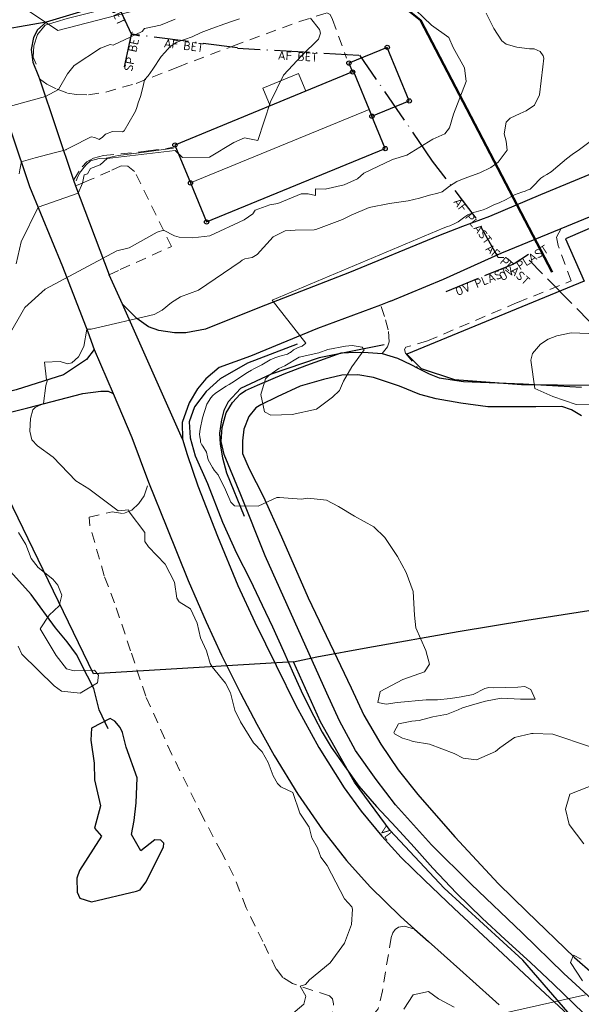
# Model space of a CAD drawing. Header units: metres. Extents: x 0 to 385757, y 0 to 6885278.
# Tile 80 of 108: x 308861 to 308942, y 6884335 to 6884476. Entities that reach past the tile are written whole.
import ezdxf

# ---------------------------------------------------------------- set-up
doc = ezdxf.new("R2010")
doc.units = ezdxf.units.M
for name, pattern in [('AvløpFelles', [7, 5, -1, 0, -1]), ('Overvann', [6, 5, -1]), ('Spillvann', [7, 5, -0.9, 0.2, -0.9]), ('STVEGKANT', [2.5, 1.5, -1])]:
    doc.linetypes.add(name, pattern=pattern)
for name, color, linetype, lineweight in [('_Ny overvann', 253, 'Continuous', 50), ('K--DI---03201--ElvBekk-VANN', 8, 'Continuous', 30), ('K--DI---05061--Veranda-HUSDIV', 8, 'Continuous', 9), ('K--DI---05081--Taksprang-HUSDIV', 8, 'Continuous', 9), ('K--DI---06002--MurLoddrett-STMUR', 8, 'STREK MED BDS208', 9), ('K--DI---07007--AnnetVegarealAvgrensning-STVEGKANT', 252, 'STVEGKANT', 20), ('K--DI---07018--Vegdekkekant-VKANT', 250, 'Continuous', 25), ('K--DI---08000--LednTraseseksjon-Avløp felles', 1, 'AvløpFelles', 25), ('K--DI---08000--LednTraseseksjon-Over vann', 7, 'Overvann', 25), ('K--DI---08000--LednTraseseksjon-Spillvann', 3, 'Spillvann', 25), ('K--DI---08000--LednTraseseksjon-Vann', 5, 'Continuous', 25), ('K--DI---Høydekurve-KURVE', 8, 'Continuous', 9), ('K--DI---Høydekurve-TKURVE', 7, 'Continuous', 20), ('K--DI---Mønelinje-HUSDIV', 8, 'Continuous', 9)]:
    doc.layers.add(name, color=color, linetype=linetype, lineweight=lineweight)
for name, color, linetype in [('K--DI---', 7, 'Continuous'), ('K--DI---02003--Forsenkningskurve-FORKURVE', 8, 'STREK MED BDS208'), ('K--DI---05009--TaksprangBunn', 9, 'Continuous'), ('K--DI---05014--Takkant-HUS_PRIKK', 8, 'Continuous'), ('K--DI---09111--KantUtsnitt', 9, 'Continuous'), ('K--DI---Gjerde', 9, 'Continuous'), ('K--DI---LednTraseseksjon-AF-Sosiinfo', 9, 'Continuous'), ('K--DI---LednTraseseksjon-OV-Sosiinfo', 9, 'Continuous'), ('K--DI---LednTraseseksjon-SP-Sosiinfo', 9, 'Continuous'), ('K--DI---LednTraseseksjon-VL-Sosiinfo', 9, 'Continuous'), ('K--DI---VegAnnenAvgrensning', 9, 'Continuous'), ('K--DI---VegFiktivGrense', 9, 'Continuous'), ('K--DI---VeggrøftÅpen', 153, 'Continuous')]:
    doc.layers.add(name, color=color, linetype=linetype)
doc.layers.add('K--DI---HUS_PRIKK', color=7, linetype='Continuous', true_color=0x000000)
doc.styles.add('Focus CAT', font='isocpeur.ttf')
doc.linetypes.add('STREK MED BDS208', pattern='A,3.5,[208,BDS.shx,S=128,R=0,X=0,Y=0]', length=3.5)

# ---------------------------------------------------------------- blocks, each defined once
blk = doc.blocks.new('BDS199')
at = {"layer": 'K--DI---'}
blk.add_circle((0, 0), 5, dxfattribs=at)

msp = doc.modelspace()

# ---------------------------------------------------------------- linework, layer by layer
at = {"layer": '_Ny overvann'}
msp.add_lwpolyline([(308937.3922, 6884440.1869), (308918.4665, 6884476.4149), (308898.3815, 6884492.3956), (308892.2922, 6884513.3438), (308885.5589, 6884518.8041)], dxfattribs=at)
at = {"layer": 'K--DI---02003--Forsenkningskurve-FORKURVE', "elevation": 9, "flags": 128}
msp.add_lwpolyline([(308875.71, 6884374.07), (308875.36, 6884374.81), (308874.58, 6884375.72), (308873.93, 6884376.06), (308871.24, 6884374.69), (308871.13, 6884372.96), (308871.62, 6884369.64), (308871.66, 6884367.29), (308872.52, 6884363.55), (308871.65, 6884360.34), (308872.65, 6884359.15), (308869.53, 6884354.25), (308869.15, 6884353.14), (308869.16, 6884351.15), (308869.56, 6884350.26), (308871.22, 6884349.73), (308877.72, 6884351.27), (308878.2, 6884351.48), (308879.04, 6884352.57), (308881.58, 6884357.57), (308881.63, 6884358.19), (308881.21, 6884358.59), (308880.31, 6884358.67), (308878.32, 6884357.07), (308877, 6884359.42), (308877.35, 6884361.43), (308877.63, 6884363.97), (308877.77, 6884367.55), (308876.23, 6884371.98), (308875.71, 6884374.07)], dxfattribs=at)
at = {"layer": 'K--DI---03201--ElvBekk-VANN'}
msp.add_polyline3d([(308873.62, 6884374.61, 8.75), (308872.34, 6884377.31, 8.75), (308871.59, 6884380.41, 8.72), (308870.66, 6884382.15, 8.51), (308869.06, 6884385.26, 8.26), (308867.73, 6884387.08, 8.09), (308866.07, 6884389.13, 8.08), (308862.55, 6884393.91, 8), (308859.59, 6884397.21, 7.94), (308857.45, 6884399.47, 7.92), (308855.68, 6884402, 7.91), (308851.55, 6884407.52, 7.73), (308848.54, 6884412.05, 7.61), (308845.85, 6884415.19, 7.48)], dxfattribs=at)
at = {"layer": 'K--DI---05009--TaksprangBunn', "linetype": 'Continuous', "elevation": 11.71}
msp.add_lwpolyline([(308908.72, 6884468.97), (308908.86, 6884469.03), (308911.5, 6884462.61)], dxfattribs=at)
at = {"layer": 'K--DI---05014--Takkant-HUS_PRIKK', "elevation": 11.71, "flags": 128}
msp.add_lwpolyline([(308911.5, 6884462.61), (308916.87, 6884464.82), (308913.71, 6884472.51), (308908.2, 6884470.25), (308908.72, 6884468.97)], dxfattribs=at)
at = {"layer": 'K--DI---05014--Takkant-HUS_PRIKK'}
msp.add_polyline3d([(308908.72, 6884468.97, 14.71), (308883.21, 6884458.48, 14.71), (308885.45, 6884453.03, 17.92), (308887.76, 6884447.42, 14.71), (308913.41, 6884457.97, 14.71), (308911.5, 6884462.61, 17.36)], dxfattribs=at)
at = {"layer": 'K--DI---05061--Veranda-HUSDIV', "elevation": 9.96, "flags": 128}
msp.add_lwpolyline([(308896.91, 6884464.12), (308895.86, 6884466.67), (308900.97, 6884468.77), (308902.02, 6884466.22), (308896.91, 6884464.12)], dxfattribs=at)
at = {"layer": 'K--DI---05081--Taksprang-HUSDIV'}
msp.add_polyline3d([(308911.5, 6884462.61, 17.36), (308911.1, 6884463.59, 17.92), (308908.86, 6884469.03, 14.71), (308908.72, 6884468.97, 14.71)], dxfattribs=at)
at = {"layer": 'K--DI---06002--MurLoddrett-STMUR'}
for points in [[(308915.23, 6884497.5, 3.84), (308911.93, 6884494.28, 3.87), (308908.06, 6884490.9, 3.97), (308903.82, 6884487.98, 4.01), (308898.19, 6884485.12, 4.22), (308891.03, 6884482.8, 4.52), (308882.63, 6884480.3, 4.82), (308874.05, 6884478.23, 5.13), (308867.76, 6884476.64, 5.26), (308864.57, 6884475.7, 5.38), (308863.46, 6884474.36, 5.44), (308862.94, 6884472.75, 5.49), (308862.86, 6884471.12, 5.67), (308863.3, 6884470.11, 5.69)], [(308882.99, 6884458.03, 8.57), (308878.06, 6884457.36, 8.35), (308875.05, 6884456.98, 8.16), (308873.32, 6884456.61, 7.97), (308872.34, 6884456.52, 7.9), (308871.1, 6884456.19, 7.89), (308870.4, 6884455.58, 7.89), (308869.97, 6884455.06, 7.9), (308869.65, 6884454.63, 7.9), (308869.26, 6884453.94, 7.91), (308869.01, 6884453.33, 7.91)]]:
    msp.add_polyline3d(points, dxfattribs=at)
at = {"layer": 'K--DI---07007--AnnetVegarealAvgrensning-STVEGKANT'}
for points in [[(308863.75, 6884467.99, 5.67), (308864.84, 6884467.23, 5.86), (308866.29, 6884466.51, 5.98), (308867.77, 6884465.95, 6.13), (308869.07, 6884465.76, 6.32), (308870.8, 6884465.7, 6.42), (308873.28, 6884466.09, 6.57), (308877.64, 6884467.34, 6.89), (308883.64, 6884469.68, 7.43), (308891.62, 6884472.73, 7.63), (308901.12, 6884476.22, 7.98), (308905.02, 6884477.45, 8.03), (308905.53, 6884477.23, 8.07), (308905.86, 6884476.49, 8.08), (308907.84, 6884470.98, 8.23)], [(308868.67, 6884453.44, 7.55), (308869.9, 6884455.35, 7.36), (308870.55, 6884456.04, 7.33), (308871.5, 6884456.6, 7.32), (308872.97, 6884456.96, 7.29), (308879.38, 6884457.62, 7.31), (308881.88, 6884457.95, 7.33), (308883.22, 6884458.24, 7.37)], [(308873.78, 6884439.81, 9.44), (308875.37, 6884440.58, 9.36), (308882.73, 6884443.91, 9.15), (308877.43, 6884454.66, 8.45), (308876.45, 6884455.46, 8.45), (308875.51, 6884455.49, 8.45), (308873.89, 6884454.73, 8.34), (308871.08, 6884453.51, 8.18), (308869.8, 6884452.96, 7.98), (308868.92, 6884452.62, 7.87)], [(308919.49, 6884430.34, 11.34), (308932.39, 6884435.85, 11.46), (308940.12, 6884438.96, 11.51), (308938.24, 6884444.05, 11.26), (308937.99, 6884445.25, 11.26), (308938.7, 6884446.49, 11.47)], [(308912.97, 6884428.51, 11.85), (308913.74, 6884429.48, 11.59), (308913.97, 6884430.21, 11.54), (308913.85, 6884431.9, 11.32), (308913.29, 6884433.84, 11.15), (308912.75, 6884435.49, 11.18)], [(308919.49, 6884430.34, 11.34), (308916.37, 6884429.41, 11.49), (308916.18, 6884429.12, 11.56), (308916.33, 6884428.59, 11.62), (308918.11, 6884426.41, 11.75)], [(308873.07, 6884396.56, 9.52), (308871.01, 6884403.77, 9.83), (308870.89, 6884405.01, 9.92), (308874.2, 6884405.77, 9.98), (308875.84, 6884405.53, 10.03), (308877.01, 6884406.03, 10.03), (308878.04, 6884406.99, 10.13), (308878.78, 6884408.07, 10.23), (308879.44, 6884410.04, 10.43)], [(308905.7, 6884332.42, 10.51), (308905.99, 6884335.06, 10.44), (308905.82, 6884335.78, 10.39), (308905.39, 6884336.21, 10.35), (308900.09, 6884338, 9.91), (308898.72, 6884338.88, 9.89), (308897.77, 6884340.06, 9.89), (308895.83, 6884344.02, 9.67), (308893.44, 6884348.88, 9.66), (308891.64, 6884353.54, 9.71), (308889.89, 6884356.86, 9.68), (308887.27, 6884361.83, 9.56), (308882.78, 6884370.9, 9.47), (308879.03, 6884379.28, 9.48), (308876.85, 6884385.82, 9.49), (308874.54, 6884392.68, 9.51), (308873.07, 6884396.56, 9.52)], [(308917.64, 6884345.83, 10.46), (308916.16, 6884346.26, 10.41), (308915.34, 6884346.12, 10.39), (308914.83, 6884345.74, 10.39), (308914.51, 6884345.3, 10.38), (308914.26, 6884344.63, 10.37), (308913.02, 6884336.97, 10.38)], [(308913.02, 6884336.97, 10.38), (308912.42, 6884334.38, 10.52), (308911.93, 6884333.81, 10.52), (308907.41, 6884330.53, 10.49), (308906.29, 6884330.45, 10.51), (308905.83, 6884330.91, 10.52), (308905.7, 6884332.42, 10.51)]]:
    msp.add_polyline3d(points, dxfattribs=at)
at = {"layer": 'K--DI---07018--Vegdekkekant-VKANT'}
for points in [[(308890.49, 6884482.85, 3.8), (308882.55, 6884480.78, 3.9), (308870.97, 6884478, 4.58), (308864.72, 6884476.11, 4.77)], [(308995.22, 6884478.95, 10.63), (308989.48, 6884475.81, 11.12), (308984.46, 6884473.04, 11.59), (308979.3, 6884470.22, 11.62), (308973.44, 6884467.27, 11.65), (308968, 6884464.51, 11.77), (308962.93, 6884462.25, 11.76), (308957.16, 6884460.06, 11.7), (308950.96, 6884457.55, 11.6), (308943.48, 6884454.51, 11.63), (308935.7, 6884451.34, 11.39), (308928.41, 6884448.23, 11.25), (308924.5, 6884446.78, 11.21), (308921.08, 6884445.41, 11.16), (308908.28, 6884440.15, 10.97), (308895.37, 6884435.11, 11.05), (308887.62, 6884432.02, 10.62), (308884.76, 6884431.51, 10.46), (308883.15, 6884431.47, 10.37), (308880.9, 6884431.82, 10.21), (308879.4, 6884432.35, 10.17), (308877.75, 6884433.54, 9.94), (308875.68, 6884435.6, 9.71)], [(308864.72, 6884476.11, 4.77), (308863.49, 6884475.05, 4.79), (308862.91, 6884473.95, 4.91), (308862.58, 6884472.2, 5.14), (308862.83, 6884470.4, 5.34), (308863.62, 6884468.38, 5.62), (308863.75, 6884467.99, 5.67)], [(308852.92, 6884472.05, 5.14), (308854.73, 6884471.61, 5.22), (308855.6, 6884471.06, 5.27), (308856.17, 6884470.42, 5.39), (308857.18, 6884467.74, 5.59), (308859.76, 6884460.21, 6.36), (308862.34, 6884452.53, 7.55), (308867.09, 6884441.03, 9.27), (308870.71, 6884431.65, 10.03), (308871.64, 6884429.09, 10.12)], [(308938.7, 6884446.49, 11.47), (308947.87, 6884450.26, 11.6), (308956.32, 6884453.91, 11.63), (308964.92, 6884457.72, 11.65), (308972.88, 6884461.35, 11.78), (308977.72, 6884463.58, 11.75), (308977.98, 6884463.71, 11.75)], [(308868.67, 6884453.44, 7.55), (308868.92, 6884452.62, 7.87)], [(308875.68, 6884435.6, 9.71), (308873.78, 6884439.81, 9.44)], [(308912.75, 6884435.49, 11.18), (308903.68, 6884432.12, 11.09), (308894.05, 6884428.12, 10.87), (308889.58, 6884426.52, 10.82), (308887.65, 6884424.88, 10.8), (308886.47, 6884423.45, 10.79), (308885.24, 6884421.42, 10.79), (308884.26, 6884418.6, 10.8), (308884.3, 6884416.23, 10.79)], [(308914.19, 6884436.03, 11.2), (308912.75, 6884435.49, 11.18)], [(308871.64, 6884429.09, 10.12), (308870.5, 6884427.68, 10.11), (308867.21, 6884425.44, 10.09), (308860.41, 6884423.28, 9.81), (308840.8, 6884418.48, 8.36), (308829.7, 6884415.53, 7.74)], [(308943.1, 6884335.77, 11.43), (308939.06, 6884339.42, 11.05), (308933.1, 6884345.27, 11), (308925.77, 6884352.3, 10.75), (308920.07, 6884357.92, 10.5), (308914.89, 6884363.68, 10.47), (308912.09, 6884367.31, 10.48), (308909.15, 6884371.46, 10.64), (308906.87, 6884375.76, 10.54), (308905.03, 6884379.74, 10.57), (308901.43, 6884387.71, 10.67), (308896.16, 6884399.44, 10.71), (308892.68, 6884408.23, 11.03), (308890.29, 6884414.01, 11.24), (308889.85, 6884415.86, 11.34), (308890.02, 6884417.89, 11.49), (308890.55, 6884420.01, 11.52), (308891.48, 6884421.46, 11.6), (308892.56, 6884422.7, 11.71), (308893.34, 6884423.21, 11.86), (308895.05, 6884423.97, 12.17), (308898.91, 6884425.58, 12.36), (308902.14, 6884426.87, 12.39), (308907.09, 6884428.6, 12.26), (308909.17, 6884428.7, 12.05), (308910.98, 6884428.65, 11.96), (308912.97, 6884428.51, 11.85)], [(308941.59, 6884419.56, 11.89), (308940.18, 6884420.45, 11.91), (308938.77, 6884420.89, 11.96), (308935.02, 6884420.84, 11.87), (308928.16, 6884420.86, 11.8), (308924.26, 6884421.4, 11.71), (308920.75, 6884422.01, 11.68), (308918.37, 6884422.62, 11.71), (308915.45, 6884423.83, 11.79), (308911.72, 6884425.09, 11.81), (308909.5, 6884425.44, 11.95), (308907.17, 6884425.41, 12.15), (308904.56, 6884424.77, 12.28), (308901.22, 6884423.83, 12.29), (308897.9, 6884422.29, 12.2), (308895.53, 6884421.17, 12), (308894.82, 6884420.73, 11.8), (308893.84, 6884419.46, 11.6), (308893.12, 6884417.64, 11.44), (308892.92, 6884415.96, 11.29), (308892.94, 6884414.16, 11.17), (308893.87, 6884411.96, 11.17), (308895.88, 6884408.03, 10.96), (308898.52, 6884402.16, 10.8), (308902.35, 6884393.4, 10.61), (308905.99, 6884385.79, 10.59), (308908.52, 6884380.48, 10.72), (308910.35, 6884376.57, 10.73), (308912.8, 6884372.39, 10.65), (308915.29, 6884368.7, 10.64), (308918.08, 6884365.15, 10.66), (308923.39, 6884359.07, 10.69), (308929.7, 6884352.33, 10.87), (308933.73, 6884348.36, 10.96), (308940.6, 6884341.72, 11.11), (308945.87, 6884337.13, 11.47)], [(308918.11, 6884426.41, 11.75), (308919.72, 6884425.62, 11.79), (308921.14, 6884425.04, 11.85), (308924.65, 6884424.51, 11.98), (308933.2, 6884424.15, 11.96), (308941.62, 6884423.71, 12.03)], [(308844.76, 6884416.39, 8.23), (308862.07, 6884420.73, 9.81), (308869.98, 6884422.78, 10.48), (308872.58, 6884423.09, 10.5), (308873.63, 6884423.12, 10.64), (308874.33, 6884422.79, 10.59)], [(308874.33, 6884422.79, 10.59), (308877.04, 6884416.45, 10.69), (308879.44, 6884410.04, 10.43)], [(308884.3, 6884416.23, 10.79), (308884.97, 6884413.99, 10.72), (308886.51, 6884409.52, 10.73), (308889.31, 6884402.29, 10.63), (308892.23, 6884395.21, 10.57), (308894.69, 6884389.9, 10.56), (308897.74, 6884383.69, 10.45), (308900.58, 6884377.97, 10.44), (308903.87, 6884371.9, 10.44), (308907.51, 6884366.14, 10.4), (308909.97, 6884362.78, 10.39), (308912.93, 6884359.19, 10.39), (308915.71, 6884356.13, 10.4), (308919.05, 6884352.87, 10.62), (308923.32, 6884348.8, 10.79), (308927.47, 6884344.92, 10.78), (308931, 6884341.62, 10.78), (308935.71, 6884337.21, 11.1), (308939.7, 6884333.5, 11.45), (308943.2, 6884330.39, 11.46), (308947.21, 6884326.93, 11.78), (308950.1, 6884324.52, 12.01), (308953.04, 6884322.16, 12.6)], [(308917.64, 6884345.83, 10.46), (308919.65, 6884344.04, 10.5), (308924.15, 6884340.04, 10.63), (308928.81, 6884335.82, 10.72), (308929.79, 6884334.93, 10.78)]]:
    msp.add_polyline3d(points, dxfattribs=at)
at = {"layer": 'K--DI---08000--LednTraseseksjon-Avløp felles'}
for points in [[(308876.96, 6884474.4, 3.43), (308873.07, 6884482.89, 2.43)], [(308892.21, 6884472.42, 5.7), (308876.96, 6884474.4, 3.28)], [(308909.61, 6884471.35, 6.74), (308892.21, 6884472.35, 5.24)], [(308930.46, 6884442.27, 10.02), (308929.63, 6884442.32, 11.11), (308926.47, 6884447.96, 9.27), (308920.19, 6884456.18, 8.2), (308909.77, 6884471.38, 7.11)], [(308931.89, 6884441.37, 10.08), (308930.99, 6884442.18, 10.07)]]:
    msp.add_polyline3d(points, dxfattribs=at)
at = {"layer": 'K--DI---08000--LednTraseseksjon-Over vann'}
for points in [[(308934.01, 6884442.74, 10.78), (308931.91, 6884441.41, 10.22)], [(308922.17, 6884437.45, 9.88), (308931.9, 6884441.41, 10.69)], [(308961.25, 6884414.31, 11.85), (308934.07, 6884441.94, 10.35)]]:
    msp.add_polyline3d(points, dxfattribs=at)
at = {"layer": 'K--DI---08000--LednTraseseksjon-Spillvann'}
msp.add_polyline3d([(308875.97, 6884469.72, 5.68), (308876.96, 6884474.4, 3.43)], dxfattribs=at)
at = {"layer": 'K--DI---08000--LednTraseseksjon-Vann'}
for points in [[(308900.26, 6884384.21), (308871.5, 6884382.48), (308857.78, 6884410.82), (308854, 6884413.08), (308847.69, 6884414.7)], [(308941.16, 6884332.11), (308933.16, 6884341.38), (308921.89, 6884351.72), (308914.13, 6884359.99), (308909, 6884366.92), (308904.1, 6884375.62), (308900.26, 6884384.21)]]:
    msp.add_lwpolyline(points, dxfattribs=at)
msp.add_polyline3d([(308900.26, 6884384.21, 0), (308903.61, 6884384.92, 0), (308910.9, 6884386.29, 0), (308923.91, 6884388.57, 0), (308933.76, 6884390.23, 0), (308942.64, 6884391.58, 0), (308951.94, 6884392.71, 0), (308961.37, 6884393.6, 0), (308973.05, 6884395.4, 0), (308989.79, 6884400.37, 0), (308994.11, 6884401.86, 0), (309014.31, 6884409.84, 0), (309030.98, 6884434.02, 0), (309061.52, 6884431.19, 0), (309088.58, 6884452.43, 11.94)], dxfattribs=at)
at = {"layer": 'K--DI---09111--KantUtsnitt', "linetype": 'Continuous'}
for points in [[(308890.49, 6884482.85, 3.8), (308882.55, 6884480.78, 3.9), (308870.97, 6884478, 4.58), (308864.72, 6884476.11, 4.77)], [(308995.22, 6884478.95, 10.63), (308989.48, 6884475.81, 11.12), (308984.46, 6884473.04, 11.59), (308979.3, 6884470.22, 11.62), (308973.44, 6884467.27, 11.65), (308968, 6884464.51, 11.77), (308962.93, 6884462.25, 11.76), (308957.16, 6884460.06, 11.7), (308950.96, 6884457.55, 11.6), (308943.48, 6884454.51, 11.63), (308935.7, 6884451.34, 11.39), (308928.41, 6884448.23, 11.25), (308924.5, 6884446.78, 11.21), (308921.08, 6884445.41, 11.16), (308908.28, 6884440.15, 10.97), (308895.37, 6884435.11, 11.05), (308887.62, 6884432.02, 10.62), (308884.76, 6884431.51, 10.46), (308883.15, 6884431.47, 10.37), (308880.9, 6884431.82, 10.21), (308879.4, 6884432.35, 10.17), (308877.75, 6884433.54, 9.94), (308875.68, 6884435.6, 9.71)], [(308864.72, 6884476.11, 4.77), (308847.18, 6884473.05, 5.09)], [(308864.72, 6884476.11, 4.77), (308863.49, 6884475.05, 4.79), (308862.91, 6884473.95, 4.91), (308862.58, 6884472.2, 5.14), (308862.83, 6884470.4, 5.34), (308863.62, 6884468.38, 5.62), (308863.75, 6884467.99, 5.67)], [(308852.92, 6884472.05, 5.14), (308854.73, 6884471.61, 5.22), (308855.6, 6884471.06, 5.27), (308856.17, 6884470.42, 5.39), (308857.18, 6884467.74, 5.59), (308859.76, 6884460.21, 6.36), (308862.34, 6884452.53, 7.55), (308867.09, 6884441.03, 9.27), (308870.71, 6884431.65, 10.03), (308871.64, 6884429.09, 10.12)], [(308863.75, 6884467.99, 5.67), (308868.67, 6884453.44, 7.55)], [(308938.7, 6884446.49, 11.47), (308947.87, 6884450.26, 11.6), (308956.32, 6884453.91, 11.63), (308964.92, 6884457.72, 11.65), (308972.88, 6884461.35, 11.78), (308977.72, 6884463.58, 11.75), (308977.98, 6884463.71, 11.75)], [(308868.67, 6884453.44, 7.55), (308868.92, 6884452.62, 7.87)], [(308868.92, 6884452.62, 7.87), (308873.78, 6884439.81, 9.44)], [(308914.19, 6884436.03, 11.2), (308921.8, 6884439.21, 11.09), (308930.16, 6884442.98, 11.4), (308938.7, 6884446.49, 11.47)], [(308875.68, 6884435.6, 9.71), (308873.78, 6884439.81, 9.44)], [(308884.3, 6884416.23, 10.79), (308875.68, 6884435.6, 9.71)], [(308912.75, 6884435.49, 11.18), (308903.68, 6884432.12, 11.09), (308894.05, 6884428.12, 10.87), (308889.58, 6884426.52, 10.82), (308887.65, 6884424.88, 10.8), (308886.47, 6884423.45, 10.79), (308885.24, 6884421.42, 10.79), (308884.26, 6884418.6, 10.8), (308884.3, 6884416.23, 10.79)], [(308914.19, 6884436.03, 11.2), (308912.75, 6884435.49, 11.18)], [(308871.64, 6884429.09, 10.12), (308870.5, 6884427.68, 10.11), (308867.21, 6884425.44, 10.09), (308860.41, 6884423.28, 9.81), (308840.8, 6884418.48, 8.36), (308829.7, 6884415.53, 7.74)], [(308871.64, 6884429.09, 10.12), (308874.33, 6884422.79, 10.59)], [(308943.1, 6884335.77, 11.43), (308939.06, 6884339.42, 11.05), (308933.1, 6884345.27, 11), (308925.77, 6884352.3, 10.75), (308920.07, 6884357.92, 10.5), (308914.89, 6884363.68, 10.47), (308912.09, 6884367.31, 10.48), (308909.15, 6884371.46, 10.64), (308906.87, 6884375.76, 10.54), (308905.03, 6884379.74, 10.57), (308901.43, 6884387.71, 10.67), (308896.16, 6884399.44, 10.71), (308892.68, 6884408.23, 11.03), (308890.29, 6884414.01, 11.24), (308889.85, 6884415.86, 11.34), (308890.02, 6884417.89, 11.49), (308890.55, 6884420.01, 11.52), (308891.48, 6884421.46, 11.6), (308892.56, 6884422.7, 11.71), (308893.34, 6884423.21, 11.86), (308895.05, 6884423.97, 12.17), (308898.91, 6884425.58, 12.36), (308902.14, 6884426.87, 12.39), (308907.09, 6884428.6, 12.26), (308909.17, 6884428.7, 12.05), (308910.98, 6884428.65, 11.96), (308912.97, 6884428.51, 11.85)], [(308912.97, 6884428.51, 11.85), (308915.17, 6884427.85, 11.69), (308917.08, 6884426.92, 11.73), (308918.11, 6884426.41, 11.75)], [(308941.59, 6884419.56, 11.89), (308940.18, 6884420.45, 11.91), (308938.77, 6884420.89, 11.96), (308935.02, 6884420.84, 11.87), (308928.16, 6884420.86, 11.8), (308924.26, 6884421.4, 11.71), (308920.75, 6884422.01, 11.68), (308918.37, 6884422.62, 11.71), (308915.45, 6884423.83, 11.79), (308911.72, 6884425.09, 11.81), (308909.5, 6884425.44, 11.95), (308907.17, 6884425.41, 12.15), (308904.56, 6884424.77, 12.28), (308901.22, 6884423.83, 12.29), (308897.9, 6884422.29, 12.2), (308895.53, 6884421.17, 12), (308894.82, 6884420.73, 11.8), (308893.84, 6884419.46, 11.6), (308893.12, 6884417.64, 11.44), (308892.92, 6884415.96, 11.29), (308892.94, 6884414.16, 11.17), (308893.87, 6884411.96, 11.17), (308895.88, 6884408.03, 10.96), (308898.52, 6884402.16, 10.8), (308902.35, 6884393.4, 10.61), (308905.99, 6884385.79, 10.59), (308908.52, 6884380.48, 10.72), (308910.35, 6884376.57, 10.73), (308912.8, 6884372.39, 10.65), (308915.29, 6884368.7, 10.64), (308918.08, 6884365.15, 10.66), (308923.39, 6884359.07, 10.69), (308929.7, 6884352.33, 10.87), (308933.73, 6884348.36, 10.96), (308940.6, 6884341.72, 11.11), (308945.87, 6884337.13, 11.47)], [(308918.11, 6884426.41, 11.75), (308919.72, 6884425.62, 11.79), (308921.14, 6884425.04, 11.85), (308924.65, 6884424.51, 11.98), (308933.2, 6884424.15, 11.96), (308941.62, 6884423.71, 12.03)], [(308844.76, 6884416.39, 8.23), (308862.07, 6884420.73, 9.81), (308869.98, 6884422.78, 10.48), (308872.58, 6884423.09, 10.5), (308873.63, 6884423.12, 10.64), (308874.33, 6884422.79, 10.59)], [(308874.33, 6884422.79, 10.59), (308877.04, 6884416.45, 10.69), (308879.44, 6884410.04, 10.43)], [(308884.3, 6884416.23, 10.79), (308884.97, 6884413.99, 10.72), (308886.51, 6884409.52, 10.73), (308889.31, 6884402.29, 10.63), (308892.23, 6884395.21, 10.57), (308894.69, 6884389.9, 10.56), (308897.74, 6884383.69, 10.45), (308900.58, 6884377.97, 10.44), (308903.87, 6884371.9, 10.44), (308907.51, 6884366.14, 10.4), (308909.97, 6884362.78, 10.39), (308912.93, 6884359.19, 10.39), (308915.71, 6884356.13, 10.4), (308919.05, 6884352.87, 10.62), (308923.32, 6884348.8, 10.79), (308927.47, 6884344.92, 10.78), (308931, 6884341.62, 10.78), (308935.71, 6884337.21, 11.1), (308939.7, 6884333.5, 11.45), (308943.2, 6884330.39, 11.46), (308947.21, 6884326.93, 11.78), (308950.1, 6884324.52, 12.01), (308953.04, 6884322.16, 12.6)], [(308879.44, 6884410.04, 10.43), (308882.03, 6884403.53, 10.43), (308885.11, 6884395.89, 10.27), (308887.72, 6884389.97, 10.25), (308889.92, 6884385.2, 10.24), (308892.65, 6884379.72, 10.24), (308895, 6884375.27, 10.24), (308897.45, 6884370.74, 10.24), (308900.87, 6884365.23, 10.24), (308904.43, 6884360.1, 10.24), (308907.84, 6884355.68, 10.24), (308911.26, 6884351.9, 10.24), (308915.63, 6884347.62, 10.43), (308917.64, 6884345.83, 10.46)], [(308917.64, 6884345.83, 10.46), (308919.65, 6884344.04, 10.5), (308924.15, 6884340.04, 10.63), (308928.81, 6884335.82, 10.72), (308929.79, 6884334.93, 10.78)]]:
    msp.add_polyline3d(points, dxfattribs=at)
at = {"layer": 'K--DI---Gjerde', "linetype": 'Continuous'}
for points in [[(308983.59, 6884455.8, 13.37), (308981.44, 6884460.02, 13.07), (308980.61, 6884461, 13.02), (308979.67, 6884461.8, 12.89), (308978.45, 6884462.21, 12.83), (308973.21, 6884459.92, 12.82), (308955.27, 6884451.91, 12.75), (308939.32, 6884445.02, 12.57), (308941.98, 6884438.91, 12.69), (308916.5, 6884428.44, 12.63), (308918.59, 6884426.35, 12.67), (308923.38, 6884424.81, 12.83), (308932.99, 6884424.06, 12.96), (308943.35, 6884423.96, 13.13), (308948.42, 6884416.12, 12.45), (308953.2, 6884409.05, 12.64)], [(308913.24, 6884429.78, 13.15), (308903.94, 6884427.9, 13.42), (308897.02, 6884425.57, 13.31), (308892.61, 6884423.5, 13.12), (308890.87, 6884421.58, 13.12), (308890.23, 6884420.31, 13.12), (308889.88, 6884418.99, 13.1), (308889.63, 6884417.1, 13.1), (308889.69, 6884415.48, 13.07), (308890.05, 6884413.51, 13.08), (308890.62, 6884411.4, 13.09), (308893.16, 6884405.14, 12.39)]]:
    msp.add_polyline3d(points, dxfattribs=at)
at = {"layer": 'K--DI---Høydekurve-KURVE', "flags": 128}
for points, elevation in [([(308859.2, 6884430.86), (308861.68, 6884435.11), (308864.57, 6884437.75), (308874.85, 6884443.27), (308876.66, 6884443.71), (308880.67, 6884445.96), (308881.59, 6884446.22), (308883.14, 6884445.42), (308883.84, 6884445.22), (308885.81, 6884445.13), (308888.24, 6884445.44), (308893.18, 6884447.73), (308894.4, 6884448.59), (308894.72, 6884449.1), (308896.85, 6884449.9), (308897.98, 6884450.08), (308901.35, 6884451.46), (308902.36, 6884451.46), (308903.42, 6884451.24), (308903.38, 6884452.19), (308904.81, 6884452.13), (308907.51, 6884452.75), (308909.41, 6884453.64), (308910.34, 6884454.43), (308914.46, 6884456.41), (308916.53, 6884457), (308920.25, 6884459.33), (308921.99, 6884460.07), (308922.65, 6884460.96), (308923.22, 6884462.93), (308925.06, 6884467.6), (308924.79, 6884469.58), (308923.15, 6884472.47), (308922.55, 6884473.91), (308920.06, 6884475.69), (308916.68, 6884478.94)], 9), ([(308858.54, 6884463.77), (308864.62, 6884465.43), (308866.48, 6884466.44), (308867.8, 6884468.71), (308868.75, 6884469.89), (308872.54, 6884472.37), (308873.93, 6884472.91), (308874.34, 6884472.84), (308878.5, 6884474.78), (308878.86, 6884475.2), (308881.15, 6884475.69), (308883.25, 6884476.55)], 6), ([(308860.44, 6884441.39), (308861.13, 6884444.59), (308863.58, 6884449.54), (308869.33, 6884451.54), (308869.93, 6884453.02), (308870.19, 6884454.2), (308870.68, 6884454.33), (308871.09, 6884455.11), (308872.5, 6884455.63), (308873.49, 6884456.55), (308883.27, 6884457.69), (308884.28, 6884456.7), (308888.17, 6884456.71), (308891.68, 6884458.84), (308893.22, 6884459.53), (308895.12, 6884459.12), (308896.96, 6884464.68), (308898.81, 6884468.52), (308901.44, 6884471.35), (308903.85, 6884473.69), (308904.1, 6884474.55), (308903.99, 6884475.08), (308902.68, 6884476.71)], 8), ([(308860.85, 6884454.33), (308860.95, 6884454.93), (308861.12, 6884455.88), (308861.15, 6884456.07), (308863.16, 6884456.62), (308865.88, 6884457.35), (308867.23, 6884457.69), (308867.55, 6884457.81), (308867.61, 6884457.84), (308868.29, 6884458.18), (308871.21, 6884459.67), (308871.72, 6884459.56), (308872.35, 6884459.27), (308872.83, 6884459.62), (308873.23, 6884460.06), (308874.24, 6884460.44), (308875.68, 6884460.37), (308875.94, 6884460.5), (308877.38, 6884462.99), (308877.55, 6884463.36), (308877.73, 6884463.88), (308877.96, 6884464.53), (308878.25, 6884465.45), (308878.64, 6884466.94), (308878.86, 6884467.82), (308879.35, 6884468.41), (308880.03, 6884469.39), (308881.26, 6884471.18), (308881.75, 6884471.78), (308882.52, 6884472.65), (308883.47, 6884473.25), (308885.7, 6884474.03), (308887, 6884474.65), (308888.52, 6884475.24), (308890.4, 6884475.87), (308891.34, 6884476.23), (308892.48, 6884476.62)], 7), ([(308942.88, 6884372), (308937.5, 6884373.83), (308934.64, 6884373.91), (308934.41, 6884373.92), (308931.98, 6884373.35), (308929.86, 6884371.86), (308929.24, 6884371.33), (308926.5, 6884370.14), (308924.63, 6884370.37), (308923.33, 6884371.03), (308919.76, 6884372.4), (308917.43, 6884372.77), (308917.16, 6884372.89), (308916.92, 6884372.99), (308915.88, 6884373.26), (308914.74, 6884373.86), (308914.64, 6884374.06), (308915.32, 6884375.31), (308917.23, 6884375.72), (308918.28, 6884375.77), (308920.27, 6884376.34), (308921.83, 6884376.61), (308922.21, 6884376.65), (308923.87, 6884377.34), (308924.53, 6884377.61), (308926.29, 6884378.12), (308927.79, 6884378.58), (308930.08, 6884378.98), (308932.85, 6884378.84), (308934.95, 6884378.85), (308934.3, 6884380.25), (308933.44, 6884380.66), (308932.44, 6884380.58), (308928.99, 6884380.51), (308928.31, 6884380.54), (308927.72, 6884380.37), (308926.02, 6884379.52), (308924.32, 6884379.19), (308922.77, 6884378.96), (308920.91, 6884378.77), (308919.31, 6884378.75), (308915.12, 6884378.37), (308913.56, 6884378.12), (308912.37, 6884378.38), (308912.68, 6884379.98), (308915.96, 6884381.66), (308919.04, 6884382.79), (308919.79, 6884383.89), (308919.24, 6884385.83), (308917.81, 6884389.09), (308917.6, 6884390.94), (308917.41, 6884394.32), (308916.4, 6884397.07), (308915.16, 6884399.34), (308913.34, 6884402.08), (308911.8, 6884403.61), (308909.02, 6884405.14), (308906.7, 6884406.55), (308904.99, 6884407.46), (308902.32, 6884407.74), (308901.37, 6884407.61), (308898.22, 6884407.84), (308897.84, 6884407.83), (308895.15, 6884406.61), (308891.75, 6884406.63), (308891.26, 6884407.18), (308890.5, 6884408.92), (308889.42, 6884411.08), (308889.1, 6884411.46), (308888.84, 6884411.78), (308888.63, 6884412.16), (308888.01, 6884413.25), (308887.87, 6884413.69), (308887.73, 6884414.33), (308887.24, 6884415.2), (308887.06, 6884415.4), (308886.91, 6884415.77), (308886.88, 6884416.09), (308886.78, 6884416.54), (308886.73, 6884416.92), (308886.83, 6884417.63), (308887.17, 6884419.26), (308887.8, 6884421.25), (308888.35, 6884422.13), (308888.65, 6884422.48), (308888.97, 6884422.79), (308889.31, 6884423.03), (308889.84, 6884423.34), (308890.21, 6884423.59), (308890.59, 6884423.83), (308890.98, 6884424.05), (308891.38, 6884424.3), (308893.66, 6884425.81), (308894.19, 6884426.12), (308894.55, 6884426.31), (308895.2, 6884426.65), (308895.68, 6884426.89), (308896.43, 6884427.31), (308896.91, 6884427.59), (308897.56, 6884427.9), (308898.26, 6884428.14), (308899.37, 6884428.45), (308899.69, 6884428.6), (308899.79, 6884428.68), (308900.23, 6884429.06), (308900.91, 6884429.37), (308901.49, 6884429.56), (308902.01, 6884430.02), (308897.17, 6884436.17), (308921.72, 6884446.54), (308922.36, 6884446.79), (308922.69, 6884446.89), (308923.32, 6884447.14), (308923.88, 6884447.46), (308924.83, 6884448.16), (308925.27, 6884448.43), (308925.67, 6884448.6), (308926.06, 6884448.76), (308926.47, 6884448.9), (308927.46, 6884449.16), (308927.97, 6884449.36), (308928.54, 6884449.66), (308929.12, 6884449.93), (308929.77, 6884450.18), (308930.79, 6884450.64), (308931.45, 6884451.03), (308931.99, 6884451.3), (308933.04, 6884451.69), (308933.49, 6884451.86), (308933.82, 6884451.97), (308934.21, 6884452.14), (308934.63, 6884452.5), (308935.77, 6884453.71), (308936.18, 6884454.02), (308936.61, 6884454.24), (308937.26, 6884454.62), (308938.22, 6884455.43), (308939.46, 6884456.51), (308940.28, 6884457.12), (308941.31, 6884457.83), (308944.59, 6884460.26)], 11), ([(308947.24, 6884421.33), (308940.82, 6884421.2), (308937.48, 6884422.36), (308934.9, 6884423.51), (308934.32, 6884427.58), (308934.58, 6884428.51), (308935.7, 6884429.87), (308936.8, 6884430.59), (308938.06, 6884431.04), (308940.1, 6884431.48), (308943.86, 6884431.33)], 12), ([(308905.85, 6884422.27), (308903.53, 6884420.52), (308900.06, 6884419.74), (308897.01, 6884419.65), (308896.09, 6884420.16), (308895.55, 6884422.61), (308896.21, 6884424.86), (308896.69, 6884425.38), (308898.15, 6884426.38), (308898.98, 6884426.73), (308901.05, 6884428.01), (308903.86, 6884428.6), (308905.17, 6884429.11), (308907.71, 6884429.58), (308908.67, 6884429.66), (308910.11, 6884429.43), (308910.39, 6884429.03), (308908.61, 6884426.59), (308907.41, 6884424.53), (308906.87, 6884423.21), (308905.85, 6884422.27)], 12), ([(308860.7, 6884386.45), (308861.24, 6884385.31), (308865.87, 6884380.79), (308866.92, 6884380.03), (308869.62, 6884379.73), (308872.1, 6884381.22), (308872.26, 6884382.29), (308871.67, 6884383.03), (308868.73, 6884382.93), (308867.66, 6884383.24), (308866.15, 6884385.11), (308863.86, 6884388.97), (308865.16, 6884390.93), (308866.6, 6884392.25), (308866.98, 6884393.82), (308866.42, 6884395.22), (308865.66, 6884396.1), (308863.59, 6884397.76), (308862.58, 6884399.08), (308861.8, 6884401.09), (308860.74, 6884402.79)], 9), ([(308941.93, 6884358.08), (308939.84, 6884360.83), (308939.3, 6884363.04), (308939.91, 6884365.19), (308943.69, 6884366.69)], 11), ([(308941.76, 6884338.37), (308940.02, 6884341.04), (308940.45, 6884342.06), (308941.57, 6884341.48)], 11), ([(308916.08, 6884334.3), (308917.44, 6884336.36), (308919.61, 6884336.87), (308921.05, 6884335.79), (308923.31, 6884334.61)], 11), ([(308927.04, 6884332.97), (308942.18, 6884336.37)], 11)]:
    msp.add_lwpolyline(points, dxfattribs=dict(at, elevation=elevation))
at = {"layer": 'K--DI---Høydekurve-TKURVE', "flags": 128}
for points, elevation in [([(308856.47, 6884481.61), (308866.4, 6884474.91), (308883.24, 6884479.35)], 5), ([(308898.94, 6884332.71), (308901.71, 6884335.03), (308902.03, 6884336.18), (308901.19, 6884337.63), (308901.95, 6884337.85), (308902.53, 6884338.51), (308905.51, 6884340.96), (308907.56, 6884343.82), (308908.57, 6884346.46), (308908.73, 6884348.67), (308908.64, 6884349.02), (308907.56, 6884350.16), (308905.09, 6884354.94), (308904.15, 6884356.16), (308903.7, 6884357.5), (308902.86, 6884358.95), (308902.48, 6884360.48), (308901.17, 6884362.49), (308900.13, 6884365.44), (308898.42, 6884366.28), (308897.93, 6884366.73), (308897.33, 6884367.82), (308896.62, 6884369.78), (308895.74, 6884371.3), (308894.48, 6884372.57), (308892.61, 6884375.58), (308891.8, 6884377.26), (308891.19, 6884379.78), (308890.49, 6884381.18), (308888.57, 6884383.52), (308888.26, 6884384), (308887.73, 6884385.81), (308886.88, 6884387.68), (308886.41, 6884389.79), (308885.43, 6884391.85), (308883.81, 6884392.86), (308883.5, 6884393.35), (308883.13, 6884395.66), (308881.8, 6884398.25), (308879.41, 6884400.74), (308878.89, 6884401.49), (308878.88, 6884402.8), (308876.63, 6884405.76), (308876.57, 6884406.06), (308875.08, 6884405.9), (308870.85, 6884409.06), (308868.98, 6884410.23), (308865.71, 6884413.65), (308863.48, 6884415.24), (308862.66, 6884416.1), (308862.38, 6884417.36), (308862.47, 6884419.19), (308862.8, 6884420.45), (308863.15, 6884420.78), (308864.33, 6884421.32), (308864.67, 6884423.93), (308864.94, 6884424.72), (308864.79, 6884424.75), (308864.5, 6884427.27), (308866.75, 6884427.39), (308867.78, 6884427.05), (308868.43, 6884427.17), (308869.36, 6884428.04), (308870.11, 6884429.53), (308870.57, 6884432.01), (308871.19, 6884432.03), (308880.24, 6884434.14), (308881.36, 6884434.74), (308882.7, 6884435.86), (308884.02, 6884436.66), (308886.62, 6884437.64), (308892.6, 6884441.7), (308892.87, 6884441.91), (308893.27, 6884442.12), (308894.29, 6884442.33), (308895.02, 6884442.75), (308897.34, 6884445.3), (308899.05, 6884446.17), (308900.48, 6884446.24), (308903.21, 6884446.31), (308903.44, 6884446.36), (308906.9, 6884447.62), (308907.27, 6884447.77), (308908.51, 6884448.39), (308911.12, 6884449.49), (308914.01, 6884450.08), (308916.71, 6884450.47), (308918.34, 6884450.83), (308919.77, 6884451.27), (308920.95, 6884451.54), (308921.61, 6884451.77), (308922.65, 6884452.56), (308923.68, 6884453.26), (308924.77, 6884453.69), (308926.99, 6884454.46), (308928.59, 6884455.26), (308929.63, 6884456.01), (308930.93, 6884457.75), (308930.78, 6884459.04), (308930.49, 6884460.1), (308930.76, 6884461.78), (308931.37, 6884462.36), (308932.79, 6884463.01), (308933.64, 6884463.39), (308934.83, 6884464.19), (308935.58, 6884465.7), (308936.06, 6884469.7), (308936.19, 6884470.95), (308936.11, 6884471.31), (308935.64, 6884471.9), (308934.8, 6884472.28), (308934.15, 6884472.32), (308932.32, 6884472.53), (308930.77, 6884472.97), (308930.16, 6884473.44), (308928.99, 6884475.23), (308927.9, 6884477.41)], 10)]:
    msp.add_lwpolyline(points, dxfattribs=dict(at, elevation=elevation))
at = {"layer": 'K--DI---Mønelinje-HUSDIV', "elevation": 17.92, "flags": 128}
msp.add_lwpolyline([(308911.1, 6884463.59), (308885.45, 6884453.03)], dxfattribs=at)
at = {"layer": 'K--DI---VegAnnenAvgrensning', "linetype": 'Continuous'}
for points in [[(308863.75, 6884467.99, 5.67), (308868.67, 6884453.44, 7.55)], [(308868.92, 6884452.62, 7.87), (308873.78, 6884439.81, 9.44)], [(308914.19, 6884436.03, 11.2), (308921.8, 6884439.21, 11.09), (308930.16, 6884442.98, 11.4), (308938.7, 6884446.49, 11.47)], [(308912.97, 6884428.51, 11.85), (308915.17, 6884427.85, 11.69), (308917.08, 6884426.92, 11.73), (308918.11, 6884426.41, 11.75)], [(308879.44, 6884410.04, 10.43), (308882.03, 6884403.53, 10.43), (308885.11, 6884395.89, 10.27), (308887.72, 6884389.97, 10.25), (308889.92, 6884385.2, 10.24), (308892.65, 6884379.72, 10.24), (308895, 6884375.27, 10.24), (308897.45, 6884370.74, 10.24), (308900.87, 6884365.23, 10.24), (308904.43, 6884360.1, 10.24), (308907.84, 6884355.68, 10.24), (308911.26, 6884351.9, 10.24), (308915.63, 6884347.62, 10.43), (308917.64, 6884345.83, 10.46)]]:
    msp.add_polyline3d(points, dxfattribs=at)
at = {"layer": 'K--DI---VegFiktivGrense', "linetype": 'Continuous'}
for points in [[(308864.72, 6884476.11, 4.77), (308847.18, 6884473.05, 5.09)], [(308884.3, 6884416.23, 10.79), (308875.68, 6884435.6, 9.71)], [(308871.64, 6884429.09, 10.12), (308874.33, 6884422.79, 10.59)]]:
    msp.add_polyline3d(points, dxfattribs=at)
at = {"layer": 'K--DI---VeggrøftÅpen', "linetype": 'Continuous'}
msp.add_polyline3d([(308900.78, 6884429.85, 10.67), (308893.65, 6884427.14, 10.47), (308889.69, 6884424.9, 10.47), (308887.69, 6884423.05, 10.48), (308886.03, 6884420.88, 10.54), (308885.27, 6884418.72, 10.58), (308885.41, 6884416.39, 10.58), (308886.13, 6884413.82, 10.59), (308887.88, 6884409.84, 10.5), (308890.05, 6884404.3, 10.46), (308892.07, 6884399.85, 10.38), (308894.04, 6884396.02, 10.24), (308895.74, 6884392.35, 10.14), (308897.25, 6884389.23, 10.12), (308898.81, 6884385.74, 10.07), (308900.22, 6884382.5, 10.03), (308901.57, 6884379.53, 10.03), (308903.14, 6884376.42, 10.02), (308904.36, 6884374.1, 9.99), (308905.65, 6884371.98, 9.97), (308907.6, 6884369.18, 9.92), (308909.64, 6884366.38, 9.9), (308912.18, 6884363.42, 9.9), (308914.98, 6884360.44, 9.9), (308917.56, 6884357.61, 9.9), (308920.27, 6884354.57, 9.9), (308923.66, 6884351, 9.91), (308927.35, 6884347.37, 9.98), (308930.66, 6884344.32, 10.01), (308934.26, 6884341.04, 10.09), (308937.56, 6884337.9, 10.18), (308940.39, 6884335.16, 10.4), (308943.42, 6884332.28, 10.7)], dxfattribs=at)

# ---------------------------------------------------------------- block references
at = {"layer": 'K--DI---HUS_PRIKK', "linetype": 'Continuous'}
for p, xscale, yscale, rotation in [((308913.71, 6884472.51, 11.71), 0.06131764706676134, 0.06131764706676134, 202.301640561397), ((308908.2, 6884470.25, 11.71), 0.06140414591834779, 0.06140414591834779, 292.1094483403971), ((308908.72, 6884468.97, 14.71), 0.06129468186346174, 0.06129468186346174, 202.3530181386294), ((308908.72, 6884468.97, 11.71), 0.06140414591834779, 0.06140414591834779, 292.1094483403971), ((308916.87, 6884464.82, 11.71), 0.06130098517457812, 0.06130098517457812, 112.3389015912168), ((308911.5, 6884462.61, 17.36), 0.0612853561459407, 0.0612853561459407, 112.3739241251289), ((308911.5, 6884462.61, 11.71), 0.06128737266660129, 0.06128737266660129, 22.36940148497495), ((308883.21, 6884458.48, 14.71), 0.06129910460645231, 0.06129910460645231, 292.3431120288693), ((308913.41, 6884457.97, 14.71), 0.0612853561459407, 0.0612853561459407, 112.3739241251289), ((308885.45, 6884453.03, 17.92), 0.06128258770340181, 0.06128258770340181, 292.3801350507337), ((308887.76, 6884447.42, 14.71), 0.06129260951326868, 0.06129260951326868, 22.35766171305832)]:
    msp.add_blockref('BDS199', p, dxfattribs=dict(at, xscale=xscale, yscale=yscale, rotation=rotation))

# ---------------------------------------------------------------- texts
at = {"layer": 'K--DI---LednTraseseksjon-AF-Sosiinfo', "linetype": 'Continuous', "char_height": 1.25, "attachment_point": 2, "style": 'Focus CAT'}
for s, insert, rotation in [('AF BET', (308875.015, 6884478.645, 2.93), 294.616593), ('AF BET', (308884.585, 6884473.41, 4.49), 352.602325), ('AF BET', (308900.91, 6884471.85, 5.99), 356.710757), ('AF PLAST', (308926.47, 6884447.96, 9.27), 307.379475), ('AF PLAST', (308931.44, 6884441.775, 10.075), 318.012788)]:
    msp.add_mtext(s, dxfattribs=dict(at, insert=insert, rotation=rotation))
at = {"layer": 'K--DI---LednTraseseksjon-OV-Sosiinfo', "linetype": 'Continuous', "char_height": 1.25, "attachment_point": 2, "style": 'Focus CAT'}
for insert, rotation in [((308932.96, 6884442.075, 10.5), 32.347444), ((308927.035, 6884439.43, 10.285), 22.145767)]:
    msp.add_mtext('OV PLAST', dxfattribs=dict(at, insert=insert, rotation=rotation))
at = {"layer": 'K--DI---LednTraseseksjon-SP-Sosiinfo', "linetype": 'Continuous', "insert": (308876.465, 6884472.06, 4.555), "char_height": 1.25, "attachment_point": 2, "rotation": 78.055823, "style": 'Focus CAT'}
msp.add_mtext('SP BET', dxfattribs=at)
at = {"layer": 'K--DI---LednTraseseksjon-VL-Sosiinfo', "linetype": 'Continuous', "insert": (308914.13, 6884359.99), "char_height": 1.25, "attachment_point": 2, "rotation": 306.511056, "style": 'Focus CAT'}
msp.add_mtext('VL', dxfattribs=at)

doc.saveas('drawing.dxf')
